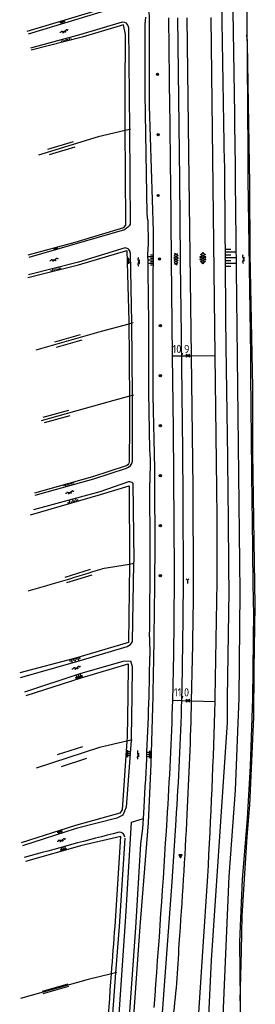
# Model space of a CAD drawing. Extents: x 121149 to 123702, y 457169 to 470031.
# Tile 18 of 87: x 122455 to 122526, y 458915 to 459211. Entities that reach past the tile are written whole.
import ezdxf

# ---------------------------------------------------------------- set-up
doc = ezdxf.new("R2010")
doc.units = 0
doc.header["$LTSCALE"] = 4
doc.layers.get('0').update_dxf_attribs({"color": 8, "linetype": 'CONTINUOUS'})
doc.layers.add('REFERENTIE', color=8, linetype='CONTINUOUS')
doc.styles.add('ISO', font='ISO')

# ---------------------------------------------------------------- blocks, each defined once
blk = doc.blocks.new('talud')
at = {"color": 0}
for p, q in [((0, 0.75), (0.5, 0.75)), ((0, 0.5), (1, 0.5)), ((0, 0.25), (0.5, 0.25)), ((0, 0), (1, 0)), ((0, -0.25), (0.5, -0.25)), ((0, -0.5), (1, -0.5)), ((0, -0.75), (0.5, -0.75))]:
    blk.add_line(p, q, dxfattribs=at)
blk = doc.blocks.new('GREP')
at = {"color": 0, "linetype": 'Continuous'}
for p, q in [((-0.35, 2), (-0.35, -2)), ((0.35, 2), (0.35, -2))]:
    blk.add_line(p, q, dxfattribs=at)
blk = doc.blocks.new('water')
at = {"color": 0, "linetype": 'ByBlock', "lineweight": -2}
for centre, start, end in [((-0.01, 0.75), 129.7446, 230.2554), ((-0.32, 1.12), 309.7446, 50.2554), ((-0.32, 0.37), 309.7446, 50.2554), ((0.32, 0.01), 129.7446, 230.2554), ((0, 0.38), 309.7446, 50.2554), ((-0.01, -0.74), 129.7446, 230.2554), ((-0.32, -0.37), 309.7446, 50.2554), ((-0.32, -1.12), 309.7446, 50.2554), ((0, -0.37), 309.7446, 50.2554)]:
    blk.add_arc(centre, 0.244, start, end, dxfattribs=at)
blk = doc.blocks.new('boom')
at = {"color": 0}
for radius in [0.315, 0.225, 0.135]:
    blk.add_circle((0, 0), radius, dxfattribs=at)
blk = doc.blocks.new('asfalt4')
at = {"color": 0, "linetype": 'ByBlock', "lineweight": -2}
for p, q in [((-0.63, 0.38), (0.64, 1.04)), ((-0.63, 0.4), (0.66, -0.42)), ((-0.57, -0.3), (0.73, 0.38)), ((-0.53, 1.07), (0.74, 0.27)), ((-0.52, 1.14), (0.54, 1.69)), ((-0.43, 1.75), (0.63, 1.08)), ((-0.56, -0.38), (0.58, -1.1)), ((-0.49, -0.96), (0.67, -0.36)), ((-0.46, -1.19), (0.39, -1.73)), ((-0.34, -1.59), (0.57, -1.11))]:
    blk.add_line(p, q, dxfattribs=at)
blk = doc.blocks.new('kilometerpaal')
at = {"color": 0}
for p, q in [((-0.44, 0.44), (0.44, -0.44)), ((-0.44, -0.44), (-0.44, 0.44)), ((0.44, 0.44), (-0.44, -0.44)), ((0.44, -0.44), (0.44, 0.44))]:
    blk.add_line(p, q, dxfattribs=at)
at = {"color": 0, "style": 'ISO'}
blk.add_attdef('KILOMETERPAAL', (0.59, 0.87), '', height=2.5, dxfattribs=at)
blk = doc.blocks.new('asfalt6')
at = {"color": 0, "linetype": 'ByBlock', "lineweight": -2}
for p, q in [((-0.93, 0.18), (0.7, 1.13)), ((-0.89, -0.52), (0.89, 0.52)), ((-0.89, 0.52), (0.89, -0.52)), ((-0.76, 1.01), (0.3, 1.62)), ((-0.7, 1.13), (0.93, 0.18)), ((-0.3, 1.62), (0.76, 1.01)), ((-0.93, -0.18), (0.7, -1.13)), ((-0.76, -1.01), (0.3, -1.62)), ((-0.7, -1.13), (0.93, -0.18)), ((-0.3, -1.62), (0.76, -1.01))]:
    blk.add_line(p, q, dxfattribs=at)
blk = doc.blocks.new('wegwijzer')
at = {"color": 0}
for q in [(-0.42, 1.42), (0.42, 1.42), (0, 0)]:
    blk.add_line((0, 1), q, dxfattribs=at)
blk = doc.blocks.new('verkeersbord')
at = {"color": 0}
for p, q in [((0.5, 0.32), (-0.5, 0.32)), ((-0.5, 0.32), (0, -0.6)), ((0, -0.6), (0.5, 0.32))]:
    blk.add_line(p, q, dxfattribs=at)
blk = doc.blocks.new('verkeersbord-pl')
at = {"linetype": 'Continuous'}
blk.add_circle((0, 0), 0.03, dxfattribs=at)

msp = doc.modelspace()

# ---------------------------------------------------------------- linework, layer by layer
at = {"layer": 'REFERENTIE'}
for points in [[(122493.616, 459556.194), (122493.651, 459555.813), (122489.24, 459554.01), (122489.867, 459526.165), (122489.872, 459511.919), (122489.877, 459499.009), (122490.326, 459477.316), (122491.165, 459426.675), (122491.204, 459402.868), (122491.78, 459373.901), (122491.815, 459348.276), (122492.597, 459319.697), (122492.469, 459292.538), (122493.575, 459213.724), (122493.677, 459211.179), (122493.655, 459185.094), (122494.92, 459147.473)], [(122457.1, 459207.421), (122479.181, 459214.103), (122486.208, 459216.315), (122485.894, 459238.213)], [(122457.433, 459206.622), (122479.296, 459213.223), (122486.871, 459215.105), (122487.075, 459216.607), (122486.876, 459238.469)], [(122458.145, 459202.429), (122473.314, 459206.577), (122485.714, 459210.255)], [(122492.519, 459209.568), (122492.741, 459211.68)], [(122502.233, 459211.469), (122502.828, 459162.985), (122502.999, 459138.807)], [(122506.399, 459110.078), (122505.707, 459163.144), (122505.142, 459211.503)], [(122513.545, 459110.163), (122512.343, 459211.588)], [(122486.463, 459189.6), (122486.565, 459206.49), (122486.018, 459209.341), (122473.593, 459205.645), (122458.248, 459201.784)], [(122487.316, 459209.173), (122487.515, 459208.534), (122487.761, 459177.917)], [(122492.529, 459188.807), (122492.519, 459209.568)], [(122523.262, 459203.912), (122523.045, 459206.366)], [(122523.876, 459161.563), (122523.262, 459203.912)], [(122493.062, 459152.61), (122492.529, 459188.807)], [(122487.761, 459177.917), (122486.504, 459177.632)], [(122488.046, 459177.982), (122487.761, 459177.917)], [(122487.761, 459177.917), (122487.989, 459149.603)], [(122478.407, 459175.792), (122460.447, 459170.274)], [(122486.504, 459177.632), (122478.407, 459175.792)], [(122516.323, 459163.29), (122516.754, 459110.687)], [(122523.358, 459162.966), (122524.078, 459110.389)], [(122500.729, 459110.011), (122500.385, 459138.707), (122500.179, 459162.932)], [(122517.042, 458842.238), (122516.396, 458844.685), (122516.519, 458880.154), (122515.993, 458914.349), (122517.763, 458953.839), (122519.576, 458979.728), (122520.766, 459007.311), (122521.065, 459039.22), (122519.656, 459162.467)], [(122524.03, 459140.542), (122523.876, 459161.563)], [(122493.342, 459150.749), (122493.062, 459152.61)], [(122457.326, 459140.364), (122471.468, 459144.192), (122486.109, 459148.527), (122486.729, 459149.244)], [(122493.342, 459150.749), (122493.43, 459143.518)], [(122486.287, 459147.874), (122457.606, 459139.519)], [(122486.495, 459142.424), (122472.465, 459138.141), (122457.438, 459134.342)], [(122493.43, 459143.518), (122493.217, 459140.591)], [(122457.314, 459133.602), (122472.482, 459137.317), (122486.963, 459141.604), (122487.577, 459120.479)], [(122488.46, 459119.812), (122488.458, 459120.06), (122488.046, 459140.746)], [(122524.797, 459100.648), (122524.03, 459140.542)], [(122487.589, 459119.574), (122479.319, 459117.316)], [(122487.577, 459120.479), (122487.589, 459119.574)], [(122488.46, 459119.812), (122487.589, 459119.574)], [(122488.897, 459119.931), (122488.46, 459119.812)], [(122488.666, 459098.152), (122488.665, 459098.386), (122488.46, 459119.812)], [(122479.319, 459117.316), (122459.677, 459111.778)], [(122500.729, 459110.011), (122503.371, 459110.042)], [(122501.288, 459045.242), (122500.99, 459088.193), (122500.729, 459110.011)], [(122503.371, 459110.042), (122506.399, 459110.078)], [(122506.399, 459110.078), (122513.545, 459110.163)], [(122507.039, 459041.239), (122506.914, 459070.543), (122506.399, 459110.078)], [(122514.018, 459070.218), (122513.545, 459110.163)], [(122488.666, 459098.152), (122487.761, 459097.906)], [(122488.998, 459098.242), (122488.666, 459098.152)], [(122488.727, 459078.4), (122488.666, 459098.152)], [(122493.524, 459099.195), (122493.843, 459081.892)], [(122494.826, 459098.084), (122495.251, 459076.251), (122495.365, 459048.754)], [(122524.797, 459081.008), (122524.797, 459100.648)], [(122479.496, 459095.662), (122461.227, 459090.596)], [(122487.761, 459097.906), (122479.496, 459095.662)], [(122493.843, 459081.892), (122494.027, 459079.006)], [(122525.104, 459061.061), (122524.797, 459081.008)], [(122494.027, 459079.006), (122493.875, 459071.957)], [(122486.489, 459076.928), (122476.698, 459073.708), (122459.291, 459068.878)], [(122459.476, 459068.252), (122477.114, 459073.187), (122486.864, 459076.353)], [(122487.529, 459072.257), (122478.931, 459069.248), (122458.996, 459063.804)], [(122489.139, 459047.693), (122489.157, 459048.592), (122488.851, 459071.775)], [(122458.1, 459062.331), (122479.091, 459068.399), (122487.683, 459071.029), (122487.776, 459048.235), (122487.766, 459047.477)], [(122503.847, 459064.401), (122503.909, 459045.217)], [(122525.565, 459035.13), (122525.104, 459061.061)], [(122487.766, 459047.477), (122487.451, 459024.08), (122471.545, 459019.357), (122454.826, 459014.924)], [(122487.766, 459047.477), (122479.553, 459046.182)], [(122489.139, 459047.693), (122487.766, 459047.477)], [(122488.667, 459024.289), (122489.139, 459047.693)], [(122489.233, 459047.708), (122489.139, 459047.693)], [(122513.518, 459007.445), (122514.082, 459042.226)], [(122517.593, 459039.453), (122517.112, 459007.379), (122517.14, 459000), (122512.36, 458928.68), (122508.2, 458842.96), (122517.042, 458842.238)], [(122524.97, 459033.353), (122524.746, 459007.237), (122524.006, 458986.916), (122523.082, 458971.188), (122521.656, 458952.907), (122520.832, 458934.264), (122521.025, 458916.484)], [(122525.258, 459015.95), (122525.565, 459035.13)], [(122493.839, 459025.723), (122493.942, 459019.818)], [(122455.1, 459013.553), (122471.985, 459018.314), (122487.112, 459022.869)], [(122456.326, 459009.243), (122472.965, 459014.706), (122485.862, 459018.407), (122488.055, 459018.547), (122488.547, 459016.829), (122488.46, 459007.91), (122488.339, 458995.609), (122488.269, 458994.685)], [(122493.654, 459007.814), (122493.942, 459019.818)], [(122456.728, 459008.105), (122473.263, 459013.484), (122487.375, 459017.646), (122487.261, 459007.932), (122487.117, 458995.654), (122487.03, 458994.4)], [(122525.104, 459001.681), (122525.258, 459015.95)], [(122494.767, 459007.793), (122494.703, 459004.494), (122494.178, 458987.593), (122493.369, 458969.897), (122490.927, 458938.865), (122488.893, 458910.513), (122487.185, 458887.346), (122485.184, 458865.163)], [(122500.793, 459006.723), (122503.41, 459006.65)], [(122503.44, 459007.632), (122503.41, 459006.65)], [(122503.41, 459006.65), (122506.433, 459006.567)], [(122506.433, 459006.567), (122513.489, 459006.372)], [(122523.876, 458975.289), (122525.104, 459001.681)], [(122488.269, 458994.685), (122486.759, 458974.61), (122485.775, 458972.271), (122484.013, 458971.378), (122471.78, 458968.213), (122455.627, 458963.038)], [(122488.269, 458994.685), (122487.03, 458994.4)], [(122488.565, 458994.753), (122488.269, 458994.685)], [(122487.03, 458994.4), (122485.608, 458973.835), (122484.898, 458972.791), (122471.616, 458969.092), (122455.315, 458963.938)], [(122478.803, 458992.505), (122459.804, 458986.374)], [(122487.03, 458994.4), (122478.803, 458992.505)], [(122491.99, 458971.257), (122492.185, 458974.618)], [(122523.109, 458965.776), (122523.876, 458975.289)], [(122488.44, 458970.113), (122491.99, 458971.257)], [(122491.812, 458968.183), (122491.99, 458971.257)], [(122484.014, 458864.985), (122486.148, 458886.87), (122487.691, 458910.561), (122489.665, 458938.384), (122491.237, 458963.636), (122491.812, 458968.183)], [(122486.741, 458941.813), (122488.44, 458970.113)], [(122501.689, 458970.755), (122500.507, 458952.224), (122497.35, 458908.946)], [(122483.455, 458938.892), (122485.242, 458965.849), (122473.438, 458963.126), (122456.595, 458958.298)], [(122486.4, 458965.372), (122484.642, 458938.875), (122483.609, 458924.951)], [(122521.574, 458941.993), (122523.109, 458965.776)], [(122508.346, 458908.237), (122509.833, 458931.295), (122511.292, 458953.881)], [(122483.768, 458899.362), (122486.741, 458941.813)], [(122521.42, 458931.559), (122521.574, 458941.993)], [(122502.624, 458932.075), (122502.723, 458933.658)], [(122521.025, 458916.484), (122521.42, 458931.559)], [(122482.395, 458924.65), (122475.347, 458922.905)], [(122483.609, 458924.951), (122482.593, 458911.26), (122480.686, 458885.065), (122478.812, 458865.448)], [(122483.609, 458924.951), (122482.395, 458924.65)], [(122483.933, 458925.031), (122483.609, 458924.951)], [(122475.347, 458922.905), (122455.078, 458917.181)], [(122521.025, 458916.484), (122521.423, 458879.94)]]:
    msp.add_lwpolyline(points, dxfattribs=at)
for points in [[(122519.656, 459162.467, 0.0028424), (122517.927, 459261.321)], [(122514.869, 459260.282, 0.0018763), (122516.323, 459163.29)], [(122522.541, 459254.574, -0.0008301), (122523.045, 459206.366)], [(122485.714, 459210.255, -0.259395), (122487.316, 459209.173)], [(122500.179, 459162.932, -0.0002265), (122499.588, 459211.437)], [(122523.045, 459206.366, -0.0007603), (122523.358, 459162.966)], [(122486.504, 459177.632, -0.0005849), (122486.463, 459189.6)], [(122486.729, 459149.244, -0.0015851), (122486.504, 459177.632)], [(122487.989, 459149.603, -0.148351), (122486.287, 459147.874)], [(122494.92, 459147.473, 0.0033611), (122494.826, 459098.084)], [(122488.046, 459140.746, 0.4332608), (122486.495, 459142.424)], [(122493.217, 459140.591, -0.0051938), (122493.524, 459099.195)], [(122502.999, 459138.807, -0.0004871), (122503.371, 459110.042)], [(122487.589, 459119.574, -0.0027689), (122487.761, 459097.906)], [(122503.371, 459110.042, -0.0007451), (122503.847, 459064.401)], [(122516.754, 459110.687, -0.0020637), (122517.593, 459039.453)], [(122524.078, 459110.389, 0.0015059), (122524.97, 459033.353)], [(122487.761, 459097.906, -0.0024717), (122487.712, 459078.082)], [(122487.712, 459078.082, -0.28567), (122486.489, 459076.928)], [(122486.864, 459076.353, 0.2619144), (122488.727, 459078.4)], [(122488.851, 459071.775, 0.2648454), (122487.529, 459072.257)], [(122493.839, 459025.723, 0.0052342), (122493.875, 459071.957)], [(122514.082, 459042.226, 0.0047156), (122514.018, 459070.218)], [(122495.365, 459048.754, -0.0034182), (122494.767, 459007.793)], [(122457.366, 459039.56, 0.0087327), (122479.553, 459046.182)], [(122500.822, 459007.681, 0.005591), (122501.288, 459045.242)], [(122503.909, 459045.217, -0.0034852), (122503.44, 459007.632)], [(122506.456, 459007.576, 0.0034157), (122507.039, 459041.239)], [(122487.112, 459022.869, 0.2222002), (122488.667, 459024.289)], [(122492.185, 458974.618, 0.0076826), (122493.654, 459007.814)], [(122499.091, 458970.955, 0.0082754), (122500.793, 459006.723)], [(122500.793, 459006.723, -0.0010429), (122500.822, 459007.681)], [(122503.41, 459006.65, -0.0083281), (122501.689, 458970.755)], [(122505.105, 458972.458, 0.0079164), (122506.433, 459006.567)], [(122506.433, 459006.567, 0.0010131), (122506.456, 459007.576)], [(122513.489, 459006.372, 0.0009565), (122513.518, 459007.445)], [(122511.292, 458953.881, 0.0071055), (122513.489, 459006.372)], [(122495.192, 458914.475, 0.0036294), (122499.091, 458970.955)], [(122502.723, 458933.658, 0.0059276), (122505.105, 458972.458)], [(122484.706, 458967.124, 0.0071268), (122456.199, 458959.493)], [(122486.399, 458965.654, 0.4037521), (122484.706, 458967.124)], [(122482.395, 458924.65, -0.0008379), (122483.455, 458938.892)], [(122500.585, 458908.737, 0.0224109), (122502.624, 458932.075)], [(122479.69, 458885.124, -0.0022012), (122482.395, 458924.65)]]:
    msp.add_lwpolyline(points, format="xyb", dxfattribs=at)

# ---------------------------------------------------------------- block references
at = {"layer": 'REFERENTIE', "linetype": 'Continuous'}
for name, p, xscale, yscale, rotation in [('talud', (122467.518, 459210.574), 0.868369, 0.868369, 286.8698797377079), ('talud', (122468.934, 459204.473), 0.874623, 2, 104.0998171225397), ('GREP', (122467.377, 459172.403), 2.419954, 2, 107.0395351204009), ('talud', (122465.458, 459142.565), 0.712961, 0.712961, 285.2057804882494), ('talud', (122487.051, 459138.572), 1.039433, 1.039433, 1.65389408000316), ('talud', (122494.877, 459138.746), 1.636737, 2, 179.7199984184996), ('talud', (122516.518, 459139.512), 3.390108, 3.390108, 0.456328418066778), ('talud', (122465.838, 459135.69), 0.752243, 2, 103.7592760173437), ('GREP', (122469.498, 459114.547), 2.419954, 2, 105.7172524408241), ('GREP', (122465.941, 459091.903), 2.419954, 2, 105.4811859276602), ('talud', (122469.455, 459071.698), 0.629998, 2, 285.4705453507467), ('talud', (122470.952, 459066.046), 0.986809, 2, 106.1208557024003), ('GREP', (122472.532, 459044.015), 2.419954, 2, 107.1659460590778), ('talud', (122471.265, 459019.322), 1.16563, 2, 285.526742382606), ('talud', (122472.79, 459013.322), 1.260335, 1.260335, 107.5004706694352), ('GREP', (122470.585, 458989.853), 5.31943, 2, 107.87342106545), ('talud', (122486.779, 458990.772), 1.192822, 1.192822, 356.058118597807), ('talud', (122494.265, 458990.381), 1.2676, 1.2676, 178.2369139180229), ('talud', (122466.741, 458967.551), 0.907058, 0.907058, 287.5160576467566), ('talud', (122468.123, 458961.602), 1.115093, 1.115093, 105.9806852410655), ('GREP', (122465.647, 458920.166), 1.050199, 2, 105.7879470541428)]:
    msp.add_blockref(name, p, dxfattribs=dict(at, xscale=xscale, yscale=yscale, rotation=rotation))
for p, rotation in [((122468.173, 459207.381), 287.4018879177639), ((122465.202, 459138.841), 285.189787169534), ((122521.991, 459139.07), 1.432096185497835), ((122469.887, 459069.046), 285.9690165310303), ((122471.829, 459016.385), 286.4962242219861), ((122490.384, 458990.31), 358.2816420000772), ((122467.384, 458964.669), 286.9847325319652)]:
    msp.add_blockref('water', p, dxfattribs=dict(at, rotation=rotation))
for name, p in [('boom', (122496.222, 459194.518)), ('boom', (122496.403, 459176.414)), ('boom', (122496.422, 459158.152)), ('water', (122490.569, 459138.27)), ('boom', (122496.807, 459139.11)), ('asfalt4', (122501.739, 459139.111)), ('asfalt6', (122509.82, 459139.42)), ('boom', (122497.063, 459119.095)), ('boom', (122497.063, 459104.095)), ('boom', (122497.063, 459089.095)), ('boom', (122497.063, 459074.095)), ('boom', (122497.063, 459059.095)), ('boom', (122497.063, 459044.095)), ('wegwijzer', (122505.235, 459041.712)), ('verkeersbord', (122503.083, 458960.028)), ('verkeersbord-pl', (122503.083, 458960.028))]:
    msp.add_blockref(name, p, dxfattribs=at)
ref = msp.add_blockref('kilometerpaal', (122505.384, 459110.066), dxfattribs=at)
ref.add_attrib('KILOMETERPAAL', '10,9', (122500.71, 459110.851), dxfattribs={"layer": '0', "color": 0, "height": 2.5, "style": 'ISO'})
ref = msp.add_blockref('kilometerpaal', (122505.377, 459006.596), dxfattribs=at)
ref.add_attrib('KILOMETERPAAL', '11,0', (122501.137, 459007.838), dxfattribs={"layer": '0', "color": 0, "height": 2.5, "style": 'ISO'})

doc.saveas('drawing.dxf')
